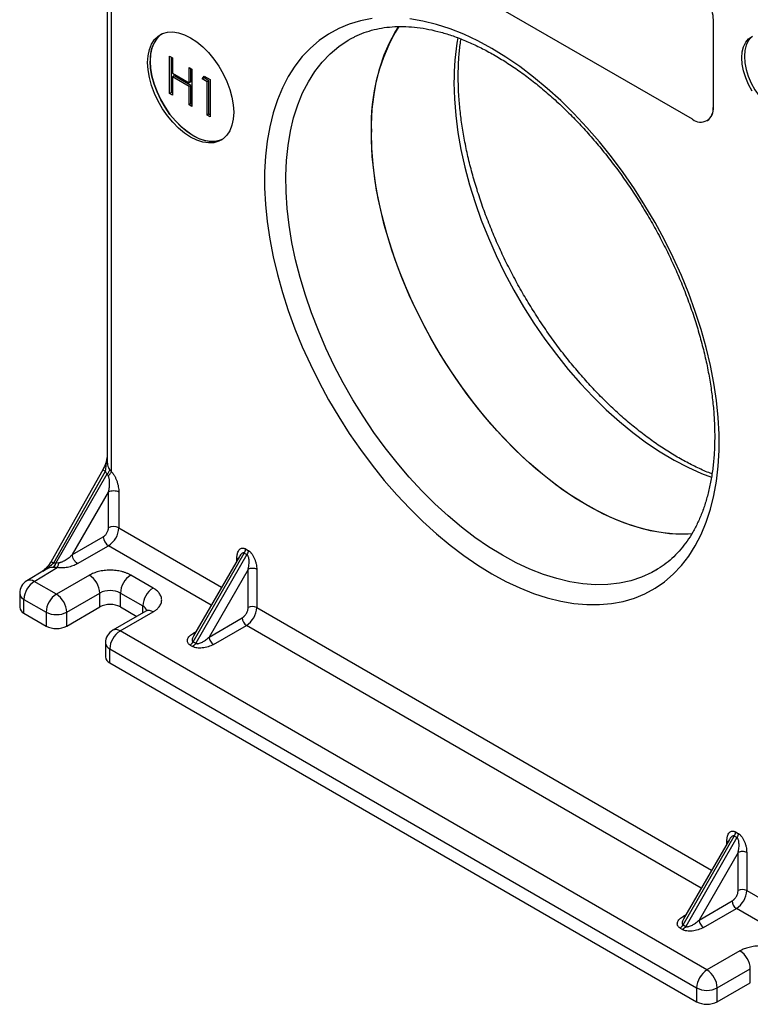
# Model space of a CAD drawing. Header units: inches. Extents: x 0.5 to 22, y 0 to 16.4.
# Tile 7 of 9: x 16.7 to 19.7, y 10.2 to 14.2. Entities that reach past the tile are written whole.
import ezdxf

# ---------------------------------------------------------------- set-up
doc = ezdxf.new("R2010")
doc.units = ezdxf.units.IN
doc.header["$MEASUREMENT"] = 0

msp = doc.modelspace()

# ---------------------------------------------------------------- linework, layer by layer
for p, q in [((17.0933, 15.945), (17.0933, 12.4421)), ((17.1116, 12.3908), (17.1116, 15.9194)), ((19.4985, 13.8382), (17.9004, 14.7607)), ((19.5834, 14.2465), (19.5848, 14.2473)), ((19.5834, 14.2465), (19.5834, 13.8872)), ((19.5848, 13.888), (19.5848, 14.2473)), ((18.0964, 14.1699), (18.0993, 14.1715)), ((17.3506, 14.0975), (17.3625, 14.0906)), ((17.3506, 13.9444), (17.3506, 14.0975)), ((17.3506, 13.9444), (17.3506, 14.0974)), ((17.3576, 13.9485), (17.3576, 14.0934)), ((17.3625, 14.0906), (17.3625, 14.0278)), ((17.4304, 14.0514), (17.4423, 14.0445)), ((17.4304, 13.9885), (17.4304, 14.0514)), ((17.4305, 13.9886), (17.4305, 14.0513)), ((17.4375, 13.9926), (17.4375, 14.0473)), ((17.4423, 14.0445), (17.4423, 13.8914)), ((17.3625, 14.0278), (17.4304, 13.9885)), ((17.3695, 14.0162), (17.3625, 14.0121)), ((17.3625, 14.0121), (17.3625, 13.9375)), ((17.4304, 13.9728), (17.3625, 14.0121)), ((17.3625, 14.0121), (17.3625, 14.0121)), ((17.4305, 13.9729), (17.3625, 14.0121)), ((17.4375, 13.9769), (17.3695, 14.0162)), ((17.4375, 13.9926), (17.4305, 13.9886)), ((17.4848, 14.0043), (17.4926, 14.0155)), ((17.5052, 13.9925), (17.4848, 14.0043)), ((17.4849, 14.0043), (17.4848, 14.0043)), ((17.4849, 14.0043), (17.4927, 14.0155)), ((17.4919, 14.0083), (17.4849, 14.0043)), ((17.5053, 13.9925), (17.4849, 14.0043)), ((17.4919, 14.0083), (17.4956, 14.0137)), ((17.5123, 13.9966), (17.4919, 14.0083)), ((17.4926, 14.0155), (17.5171, 14.0013)), ((17.5052, 13.8551), (17.5052, 13.9925)), ((17.5053, 13.9925), (17.5052, 13.9925)), ((17.5123, 13.9966), (17.5053, 13.9925)), ((17.5053, 13.8551), (17.5053, 13.9925)), ((17.5123, 13.8592), (17.5123, 13.9966)), ((17.5171, 14.0013), (17.5171, 13.8482)), ((17.4305, 13.9886), (17.4304, 13.9885)), ((17.4305, 13.9729), (17.4304, 13.9728)), ((17.4304, 13.8983), (17.4304, 13.9728)), ((17.4375, 13.9769), (17.4305, 13.9729)), ((17.4305, 13.8983), (17.4305, 13.9729)), ((17.4375, 13.9023), (17.4375, 13.9769)), ((17.3576, 13.9485), (17.3506, 13.9444)), ((17.3625, 13.9375), (17.3506, 13.9444)), ((17.3506, 13.9444), (17.3506, 13.9444)), ((17.3625, 13.9376), (17.3506, 13.9444)), ((17.3625, 13.9457), (17.3576, 13.9485)), ((17.4423, 13.8914), (17.4304, 13.8983)), ((17.4305, 13.8983), (17.4304, 13.8983)), ((17.4375, 13.9023), (17.4305, 13.8983)), ((17.4423, 13.8915), (17.4305, 13.8983)), ((17.4423, 13.8996), (17.4375, 13.9023)), ((19.5834, 13.8872), (19.5848, 13.888)), ((17.5171, 13.8482), (17.5052, 13.8551)), ((17.5053, 13.8551), (17.5052, 13.8551)), ((17.5123, 13.8592), (17.5053, 13.8551)), ((17.5171, 13.8483), (17.5053, 13.8551)), ((17.5171, 13.8564), (17.5123, 13.8592)), ((19.5585, 13.8322), (19.5599, 13.8331)), ((17.0758, 12.3988), (16.8636, 12.0225)), ((16.8747, 12.0164), (17.0869, 12.3927)), ((16.883, 12.0162), (17.0942, 12.382)), ((16.9511, 12.0505), (17.0993, 12.3071)), ((17.0993, 12.1605), (17.0993, 12.3071)), ((17.1417, 12.3071), (17.1417, 12.1605)), ((17.1417, 12.1605), (17.5642, 11.9166)), ((16.9511, 12.0505), (17.0781, 12.1238)), ((16.9723, 12.0137), (17.0993, 12.087)), ((17.5218, 11.8431), (17.0993, 12.087)), ((17.447, 11.6925), (17.6573, 12.0567)), ((17.6679, 12.0505), (17.4576, 11.6864)), ((17.6573, 12.0567), (17.6679, 12.0505)), ((17.6625, 12.0741), (17.6731, 12.068)), ((17.6373, 12.0432), (17.4487, 11.7165)), ((17.6271, 12.0255), (17.6271, 12.0368)), ((17.6314, 12.033), (17.6271, 12.0368)), ((16.8359, 11.9862), (16.7637, 11.943)), ((16.7945, 11.9405), (16.8891, 11.9971)), ((17.6731, 11.9898), (17.5128, 11.7122)), ((17.6731, 11.8333), (17.6731, 11.9898)), ((17.7084, 11.9898), (17.7084, 11.8333)), ((19.3547, 11.9903), (19.3486, 11.9867)), ((16.8854, 11.888), (16.7945, 11.9405)), ((17.0211, 11.9664), (16.8854, 11.888)), ((17.2828, 11.9133), (17.1908, 11.9664)), ((16.7345, 11.8915), (16.7345, 11.8344)), ((16.9278, 11.8145), (17.0636, 11.8929)), ((17.0636, 11.8358), (17.0636, 11.8929)), ((17.1484, 11.8929), (17.2403, 11.8399)), ((17.1484, 11.8358), (17.1484, 11.8929)), ((16.752, 11.867), (16.8429, 11.8145)), ((16.752, 11.8099), (16.752, 11.867)), ((16.752, 11.8099), (16.8429, 11.7574)), ((16.8429, 11.8145), (16.8429, 11.7574)), ((16.9278, 11.7574), (17.0636, 11.8358)), ((16.9278, 11.7574), (16.9278, 11.8145)), ((17.2528, 11.8183), (17.117, 11.74)), ((17.147, 11.737), (17.2828, 11.8154)), ((17.1484, 11.8358), (17.2157, 11.7969)), ((17.2403, 11.8112), (17.2403, 11.8399)), ((17.7084, 11.8333), (19.5774, 10.7544)), ((17.5128, 11.7122), (17.6483, 11.7905)), ((19.5582, 10.345), (17.147, 11.737)), ((17.4589, 11.7342), (17.4492, 11.7286)), ((17.4492, 11.7286), (17.4546, 11.7267)), ((17.5305, 11.6816), (17.666, 11.7599)), ((19.5349, 10.6809), (17.666, 11.7599)), ((17.087, 11.688), (17.087, 11.6308)), ((17.447, 11.6925), (17.4576, 11.6864)), ((17.1046, 11.6635), (19.5158, 10.2715)), ((17.1046, 11.6064), (17.1046, 11.6635)), ((17.4345, 11.6793), (17.4451, 11.6732)), ((17.1046, 11.6064), (19.5158, 10.2144)), ((19.4602, 10.5303), (19.6704, 10.8945)), ((19.6504, 10.881), (19.4619, 10.5544)), ((19.681, 10.8884), (19.4708, 10.5242)), ((19.681, 10.8884), (19.6704, 10.8945)), ((19.6756, 10.9119), (19.6862, 10.9058)), ((19.6403, 10.8634), (19.6403, 10.8746)), ((19.6446, 10.8709), (19.6403, 10.8746)), ((19.6862, 10.8277), (19.526, 10.5501)), ((19.6862, 10.6712), (19.6862, 10.8277)), ((19.7216, 10.8277), (19.7216, 10.6712)), ((19.7216, 10.6712), (20.1493, 10.4242)), ((19.526, 10.5501), (19.6615, 10.6283)), ((19.5436, 10.5195), (19.6791, 10.5977)), ((20.1069, 10.3507), (19.6791, 10.5977)), ((19.472, 10.572), (19.4623, 10.5664)), ((19.4623, 10.5664), (19.4677, 10.5645)), ((19.4477, 10.5171), (19.4583, 10.511)), ((19.4602, 10.5303), (19.4708, 10.5242)), ((19.694, 10.4234), (19.5582, 10.345)), ((19.6007, 10.2715), (19.7364, 10.3499)), ((19.7364, 10.2927), (19.7364, 10.3499)), ((19.5158, 10.2715), (19.5158, 10.2144)), ((19.6007, 10.2144), (19.7364, 10.2927)), ((19.6007, 10.2144), (19.6007, 10.2715))]:
    msp.add_line(p, q)
at = {"flags": 128}
for points in [[(18.1826, 14.2515), (18.1347, 14.2425), (18.0888, 14.2289), (18.0451, 14.2109), (18.0038, 14.1885), (17.965, 14.1618), (17.929, 14.1309), (17.8957, 14.0958), (17.8655, 14.0568), (17.8382, 14.014), (17.8142, 13.9675), (17.7934, 13.9176), (17.776, 13.8644), (17.7619, 13.808), (17.7514, 13.7488), (17.7443, 13.687), (17.7408, 13.6227), (17.7408, 13.5563), (17.7443, 13.488), (17.7514, 13.418), (17.7619, 13.3466), (17.776, 13.274), (17.7934, 13.2007), (17.8142, 13.1267), (17.8382, 13.0525), (17.8655, 12.9782), (17.8957, 12.9043), (17.929, 12.8309), (17.965, 12.7583), (18.0038, 12.6868), (18.0451, 12.6168), (18.0888, 12.5483), (18.1347, 12.4818), (18.1826, 12.4174), (18.2325, 12.3554), (18.284, 12.2961), (18.3369, 12.2396), (18.3912, 12.1862), (18.4465, 12.1361), (18.5027, 12.0894), (18.5596, 12.0464), (18.6168, 12.0072), (18.6743, 11.972)], [(18.6743, 11.972), (18.7318, 11.9408), (18.7891, 11.9139), (18.846, 11.8913), (18.9022, 11.873), (18.9575, 11.8593), (19.0118, 11.85), (19.0647, 11.8454), (19.1162, 11.8452), (19.1661, 11.8497), (19.214, 11.8587), (19.2599, 11.8722), (19.3036, 11.8902), (19.3449, 11.9126), (19.3837, 11.9394), (19.4197, 11.9703), (19.453, 12.0053), (19.4832, 12.0443), (19.5105, 12.0871), (19.5345, 12.1336), (19.5553, 12.1835), (19.5727, 12.2368), (19.5868, 12.2931), (19.5973, 12.3523), (19.6044, 12.4142), (19.6079, 12.4784), (19.6079, 12.5448), (19.6044, 12.6132), (19.5973, 12.6832), (19.5868, 12.7546), (19.5727, 12.8271), (19.5553, 12.9005), (19.5345, 12.9744), (19.5105, 13.0487), (19.4832, 13.1229), (19.453, 13.1969), (19.4197, 13.2703), (19.3837, 13.3428), (19.3449, 13.4143), (19.3036, 13.4844), (19.2599, 13.5528), (19.214, 13.6194), (19.1661, 13.6838), (19.1162, 13.7457), (19.0647, 13.8051), (19.0118, 13.8615), (18.9575, 13.9149), (18.9022, 13.9651), (18.846, 14.0117), (18.7891, 14.0547), (18.7318, 14.0939), (18.6743, 14.1292), (18.6168, 14.1603), (18.5596, 14.1872), (18.5027, 14.2099), (18.4465, 14.2281), (18.3912, 14.2419), (18.3369, 14.2511)], [(17.6137, 13.867), (17.6119, 13.839), (17.6065, 13.8136), (17.5977, 13.7914), (17.5856, 13.7729), (17.5705, 13.7583), (17.5527, 13.748), (17.5325, 13.7422), (17.5103, 13.741), (17.4867, 13.7445), (17.4621, 13.7525), (17.4369, 13.7649), (17.4118, 13.7815), (17.3871, 13.802), (17.3635, 13.8258), (17.3413, 13.8525), (17.3211, 13.8816), (17.3033, 13.9125), (17.2882, 13.9446), (17.2761, 13.9771), (17.2673, 14.0095), (17.2619, 14.041), (17.2601, 14.0711), (17.2619, 14.0991), (17.2673, 14.1245), (17.2761, 14.1467), (17.2882, 14.1653), (17.3033, 14.1799), (17.3211, 14.1902), (17.3413, 14.196), (17.3635, 14.1971), (17.3871, 14.1937), (17.4118, 14.1856), (17.4369, 14.1732), (17.4621, 14.1566), (17.4867, 14.1362), (17.5103, 14.1124), (17.5325, 14.0856), (17.5527, 14.0565), (17.5705, 14.0256), (17.5856, 13.9936), (17.5977, 13.961), (17.6065, 13.9287), (17.6119, 13.8971), (17.6137, 13.867)], [(19.4973, 12.1355), (19.4807, 12.1345), (19.4304, 12.1348), (19.3787, 12.1396), (19.3257, 12.149), (19.2716, 12.163), (19.2167, 12.1814), (19.1612, 12.2042), (19.1053, 12.2314), (19.0492, 12.2627), (18.9932, 12.2981), (18.9375, 12.3375), (18.8822, 12.3806), (18.8277, 12.4274), (18.7742, 12.4775), (18.7218, 12.5309), (18.6708, 12.5872), (18.6213, 12.6463), (18.5737, 12.708), (18.528, 12.7719), (18.4845, 12.8379), (18.4433, 12.9056), (18.4046, 12.9748), (18.3685, 13.0453), (18.3353, 13.1166), (18.305, 13.1886), (18.2777, 13.2609), (18.2536, 13.3333), (18.2327, 13.4055), (18.2152, 13.4771), (18.2012, 13.5479), (18.1905, 13.6176), (18.1834, 13.686), (18.1799, 13.7527), (18.1799, 13.8174), (18.1834, 13.88), (18.1905, 13.9401), (18.2012, 13.9976), (18.2152, 14.0522), (18.2327, 14.1036), (18.2536, 14.1517), (18.2777, 14.1962), (18.2926, 14.2196)], [(17.3173, 14.1884), (17.3139, 14.186), (17.2988, 14.1714), (17.2867, 14.1528), (17.2779, 14.1306), (17.2725, 14.1053), (17.2707, 14.0772), (17.2725, 14.0472), (17.2779, 14.0156), (17.2867, 13.9832), (17.2988, 13.9507), (17.3139, 13.9186), (17.3318, 13.8877), (17.3519, 13.8586), (17.3741, 13.8319), (17.3977, 13.8081), (17.4224, 13.7877), (17.4475, 13.7711), (17.4727, 13.7586), (17.4973, 13.7506), (17.521, 13.7471), (17.5431, 13.7483), (17.5633, 13.7541), (17.5671, 13.7558)], [(18.7178, 12.0481), (18.6613, 12.0827), (18.6051, 12.1214), (18.5494, 12.1639), (18.4943, 12.21), (18.4401, 12.2597), (18.387, 12.3126), (18.3353, 12.3686), (18.2851, 12.4275), (18.2367, 12.4889), (18.1902, 12.5528), (18.1458, 12.6187), (18.1037, 12.6865), (18.0641, 12.7558), (18.0271, 12.8264), (17.9929, 12.898), (17.9616, 12.9704), (17.9334, 13.0432), (17.9083, 13.1161), (17.8865, 13.1888), (17.8681, 13.2611), (17.853, 13.3326), (17.8414, 13.4031), (17.8334, 13.4723), (17.8289, 13.5399), (17.828, 13.6056), (17.8307, 13.6692), (17.837, 13.7303), (17.8468, 13.7889), (17.8601, 13.8446), (17.8769, 13.8972), (17.897, 13.9464), (17.9205, 13.9922), (17.9471, 14.0343), (17.9769, 14.0725), (18.0097, 14.1067), (18.0453, 14.1368), (18.0836, 14.1626), (18.0964, 14.1699)], [(19.7442, 13.9534), (19.7294, 13.9806), (19.7174, 14.0086), (19.7086, 14.0369), (19.7032, 14.0645), (19.7014, 14.0907), (19.7032, 14.1149), (19.7086, 14.1363), (19.7174, 14.1544), (19.7294, 14.1686), (19.7442, 14.1787)], [(19.7457, 14.1794), (19.74, 14.1748), (19.728, 14.1605), (19.7192, 14.1424), (19.7138, 14.121), (19.712, 14.0969), (19.7138, 14.0706), (19.7192, 14.043), (19.728, 14.0148), (19.74, 13.9867), (19.7548, 13.9595), (19.7721, 13.934), (19.7914, 13.9109), (19.8121, 13.8907), (19.8337, 13.8741), (19.8556, 13.8614), (19.8772, 13.8531), (19.8979, 13.8494), (19.9171, 13.8503), (19.9329, 13.8551)], [(17.5671, 13.7558), (17.5632, 13.754), (17.543, 13.7482), (17.5209, 13.7471), (17.4972, 13.7505), (17.4726, 13.7586), (17.4474, 13.771), (17.4223, 13.7876), (17.3976, 13.808), (17.374, 13.8319), (17.3519, 13.8586), (17.3317, 13.8877), (17.3138, 13.9186), (17.2987, 13.9506), (17.2866, 13.9832), (17.2778, 14.0156), (17.2725, 14.0471), (17.2707, 14.0772)], [(18.5189, 13.9882), (18.5207, 13.922), (18.5261, 13.854), (18.535, 13.7845), (18.5474, 13.7137), (18.5633, 13.6419), (18.5826, 13.5695), (18.6053, 13.4967), (18.6312, 13.4238), (18.6602, 13.3511), (18.6922, 13.2789), (18.7271, 13.2075), (18.7647, 13.1372), (18.805, 13.0682), (18.8476, 13.0009), (18.8926, 12.9355), (18.9396, 12.8722), (18.9885, 12.8114), (19.0391, 12.7532), (19.0912, 12.698), (19.1445, 12.6458), (19.199, 12.597), (19.2542, 12.5518), (19.3101, 12.5102), (19.3664, 12.4726), (19.4229, 12.439), (19.4793, 12.4095), (19.5354, 12.3843), (19.5767, 12.3685)], [(19.4967, 12.1354), (19.4557, 12.1341), (19.4047, 12.1366), (19.3523, 12.1438), (19.2988, 12.1554), (19.2443, 12.1716), (19.189, 12.1923), (19.1333, 12.2173), (19.0773, 12.2465), (19.0212, 12.2799), (18.9653, 12.3173), (18.9098, 12.3586), (18.8549, 12.4035), (18.8008, 12.452), (18.7478, 12.5038), (18.6961, 12.5587), (18.6459, 12.6164), (18.5973, 12.6769), (18.5506, 12.7397), (18.506, 12.8047), (18.4636, 12.8716), (18.4236, 12.9401), (18.3862, 13.0099), (18.3515, 13.0808), (18.3197, 13.1525), (18.2909, 13.2247), (18.2652, 13.2971), (18.2428, 13.3694), (18.2236, 13.4414), (18.2078, 13.5126), (18.1954, 13.5829), (18.1866, 13.652), (18.1812, 13.7195), (18.1794, 13.7853)], [(19.3486, 11.9867), (19.3318, 11.9775), (19.2898, 11.9583), (19.2454, 11.9436), (19.1989, 11.9335), (19.1504, 11.928), (19.1002, 11.927), (19.0485, 11.9308), (18.9954, 11.9391), (18.9413, 11.952), (18.8862, 11.9694), (18.8304, 11.9913), (18.7742, 12.0176), (18.7178, 12.0481)]]:
    msp.add_lwpolyline(points, dxfattribs=at)
for centre, radius, start, end in [((18.9375, 13.8197), 0.7588, 148.2346, 182.6006), ((17.397, 14.0896), 0.127, 128.9006, 185.6097), ((19.5403, 13.9928), 1.0214, 169.817, 180.2577), ((19.5316, 13.8788), 0.0524, 230.7969, 9.214), ((19.5255, 13.8817), 0.0596, 305.2854, 6.0269), ((17.1205, 12.1196), 0.0461, 62.6098, 117.3902), ((17.0496, 12.1647), 0.0922, 302.6055, 357.3945), ((17.1241, 12.1259), 0.0461, 182.6057, 237.3944), ((17.6264, 12.0753), 0.0361, 328.8563, 358.0434), ((16.7945, 11.8915), 0.06, 120.8709, 180), ((16.8442, 11.8628), 0.0922, 122.6055, 177.3945), ((16.777, 11.9167), 0.0295, 53.8305, 116.8583), ((16.9714, 11.8887), 0.0922, 2.6055, 57.3945), ((17.2405, 11.8887), 0.0922, 122.6055, 177.3945), ((16.7632, 11.8936), 0.0288, 184.1265, 247.1936), ((16.9351, 11.8104), 0.0922, 122.6055, 177.3945), ((16.8357, 11.8104), 0.0922, 2.6055, 57.3945), ((17.106, 11.811), 0.0922, 62.6096, 117.3904), ((17.3324, 11.8357), 0.0922, 122.6055, 177.3945), ((16.764, 11.837), 0.0296, 185.0759, 246.2441), ((16.8854, 11.8964), 0.0922, 242.6097, 297.3903), ((17.106, 11.7539), 0.0922, 62.6096, 117.3904), ((17.2263, 11.8105), 0.0325, 18.171, 64.4577), ((17.2652, 11.7908), 0.0302, 54.3823, 114.3072), ((17.6163, 11.8375), 0.0922, 302.6055, 357.3945), ((17.6908, 11.7992), 0.0384, 62.6096, 117.3905), ((17.6867, 11.7922), 0.0384, 182.6053, 237.3946), ((16.8854, 11.8393), 0.0922, 242.6097, 297.3903), ((17.147, 11.688), 0.06, 119.9973, 180), ((17.1967, 11.6593), 0.0922, 122.6055, 177.3945), ((17.1294, 11.7125), 0.0302, 54.3823, 114.3072), ((17.117, 11.691), 0.0302, 185.6947, 245.6255), ((17.4155, 11.7099), 0.0361, 301.9547, 331.1444), ((17.117, 11.6338), 0.0302, 185.6947, 245.6255), ((19.6396, 10.9132), 0.0361, 328.8563, 358.0434), ((19.7039, 10.6371), 0.0384, 62.6099, 117.39), ((19.6295, 10.6754), 0.0922, 302.6055, 357.3945), ((19.6998, 10.6301), 0.0384, 182.6057, 237.3943), ((19.4286, 10.5477), 0.0361, 301.9547, 331.1444), ((19.6443, 10.3457), 0.0922, 2.6055, 57.3945), ((19.6079, 10.2673), 0.0922, 122.6055, 177.3945), ((19.5085, 10.2673), 0.0922, 2.6055, 57.3945), ((19.5582, 10.3534), 0.0922, 242.6097, 297.3903), ((19.5582, 10.2963), 0.0922, 242.6097, 297.3903)]:
    msp.add_arc(centre, radius, start, end)
for points, knots in [([(19.4985, 14.3934), (19.5093, 14.3872), (19.5197, 14.3789), (19.5297, 14.3685), (19.5406, 14.3573), (19.5502, 14.3445), (19.5585, 14.3301), (19.5668, 14.3158), (19.5731, 14.3011), (19.5774, 14.286), (19.5814, 14.2721), (19.5834, 14.2589), (19.5834, 14.2465)], [0, 0, 0, 0, 0.25, 0.25, 0.25, 0.5, 0.5, 0.5, 0.75, 0.75, 0.75, 1, 1, 1, 1]), ([(18.0993, 14.1709), (18.1034, 14.1733), (18.1195, 14.1825), (18.1497, 14.1946), (18.1898, 14.2071), (18.232, 14.2153), (18.2759, 14.2195), (18.3212, 14.2197), (18.3679, 14.2159), (18.4158, 14.2082), (18.4648, 14.1966), (18.5148, 14.1811), (18.5655, 14.1617), (18.6169, 14.1385), (18.6687, 14.1116), (18.7208, 14.081), (18.773, 14.0469), (18.8251, 14.0092), (18.8768, 13.9683), (18.928, 13.924), (18.9785, 13.8768), (19.028, 13.8266), (19.0765, 13.7737), (19.1237, 13.7182), (19.1695, 13.6605), (19.2136, 13.6005), (19.2559, 13.5387), (19.2963, 13.4752), (19.3345, 13.4102), (19.3706, 13.344), (19.4042, 13.2768), (19.4353, 13.2089), (19.4639, 13.1405), (19.4897, 13.0719), (19.5127, 13.0033), (19.5329, 12.935), (19.5501, 12.8672), (19.5643, 12.8003), (19.5754, 12.7344), (19.5835, 12.6698), (19.5886, 12.6067), (19.5905, 12.5453), (19.5895, 12.486), (19.5854, 12.4289), (19.5783, 12.3742), (19.5683, 12.322), (19.5554, 12.2727), (19.5398, 12.2262), (19.5215, 12.1828), (19.5005, 12.1425), (19.4769, 12.1055), (19.4508, 12.0718), (19.4222, 12.0413), (19.3909, 12.0146), (19.3664, 11.9967), (19.3517, 11.9889), (19.349, 11.9874)], [0, 0, 0, 0, 0.006932, 0.026909, 0.046811, 0.066559, 0.086113, 0.105475, 0.124668, 0.143727, 0.162688, 0.18158, 0.20043, 0.219256, 0.238072, 0.256887, 0.275707, 0.294536, 0.313378, 0.332233, 0.351102, 0.369984, 0.388878, 0.407783, 0.426698, 0.44562, 0.464548, 0.483481, 0.502415, 0.521351, 0.540284, 0.559214, 0.578138, 0.597054, 0.615961, 0.634857, 0.653741, 0.672609, 0.691463, 0.7103, 0.729121, 0.747925, 0.766716, 0.785496, 0.804272, 0.82305, 0.841842, 0.860664, 0.87954, 0.898496, 0.917568, 0.93679, 0.956194, 0.975798, 0.995591, 1, 1, 1, 1]), ([(19.5788, 12.3822), (19.5743, 12.3839), (19.553, 12.3917), (19.5141, 12.4096), (19.4624, 12.436), (19.4103, 12.4663), (19.3581, 12.5001), (19.3061, 12.5375), (19.2543, 12.5781), (19.2031, 12.6221), (19.1525, 12.6691), (19.1028, 12.719), (19.0543, 12.7717), (19.0069, 12.8269), (18.961, 12.8845), (18.9168, 12.9442), (18.8743, 13.0059), (18.8337, 13.0693), (18.7953, 13.1342), (18.7591, 13.2003), (18.7252, 13.2674), (18.6938, 13.3352), (18.6651, 13.4036), (18.639, 13.4722), (18.6157, 13.5408), (18.5953, 13.6091), (18.5779, 13.6769), (18.5634, 13.744), (18.552, 13.81), (18.5436, 13.8747), (18.5384, 13.9369), (18.5366, 13.9827), (18.5364, 14.0181), (18.5368, 14.054), (18.5396, 14.1026), (18.5435, 14.1436), (18.5472, 14.1645), (18.5478, 14.1679)], [0, 0, 0, 0, 0.008214, 0.039186, 0.070141, 0.101092, 0.132051, 0.163025, 0.194018, 0.225034, 0.256072, 0.287132, 0.318212, 0.349311, 0.380425, 0.411552, 0.442689, 0.473833, 0.504981, 0.536131, 0.567278, 0.598419, 0.62955, 0.66067, 0.691775, 0.722862, 0.753927, 0.78497, 0.815987, 0.846978, 0.877941, 0.907258, 0.916132, 0.932342, 0.963243, 0.994131, 1, 1, 1, 1]), ([(17.0933, 12.4526), (17.0918, 12.444), (17.0886, 12.4248), (17.0803, 12.408), (17.0758, 12.3988)], [0, 0, 0, 0, 0.4502066, 1, 1, 1, 1]), ([(17.0869, 12.3927), (17.0881, 12.4012), (17.0906, 12.4199), (17.0923, 12.4389), (17.0933, 12.4493)], [0, 0, 0, 0, 0.451025, 1, 1, 1, 1]), ([(17.094, 12.4421), (17.094, 12.4346), (17.0941, 12.4229), (17.0985, 12.4089), (17.1023, 12.4031), (17.1041, 12.4004)], [0, 0, 0, 0, 0.494136, 0.761261, 1, 1, 1, 1]), ([(17.0869, 12.3927), (17.0844, 12.3941), (17.0794, 12.3969), (17.0758, 12.3988), (17.0762, 12.3986), (17.0763, 12.3985)], [0, 0, 0, 0, 0.407888, 0.815778, 1, 1, 1, 1]), ([(17.0942, 12.382), (17.0933, 12.3831), (17.0915, 12.3853), (17.089, 12.3889), (17.0876, 12.3914), (17.0869, 12.3927)], [0, 0, 0, 0, 0.329338, 0.662115, 1, 1, 1, 1]), ([(17.1041, 12.4004), (17.1038, 12.399), (17.1035, 12.3975), (17.1029, 12.396), (17.1024, 12.3944), (17.1017, 12.3928), (17.1009, 12.3913), (17.1, 12.3897), (17.099, 12.3881), (17.0979, 12.3866), (17.0968, 12.385), (17.0956, 12.3835), (17.0942, 12.382)], [0, 0, 0, 0, 0.25, 0.25, 0.25, 0.5, 0.5, 0.5, 0.75, 0.75, 0.75, 1, 1, 1, 1]), ([(17.0986, 12.3738), (17.0979, 12.3751), (17.0963, 12.3779), (17.095, 12.3806), (17.0942, 12.382)], [0, 0, 0, 0, 0.4472, 1, 1, 1, 1]), ([(17.0986, 12.3738), (17.1, 12.3753), (17.1014, 12.3768), (17.1028, 12.3783), (17.1041, 12.3797), (17.1053, 12.3812), (17.1064, 12.3827), (17.1075, 12.3841), (17.1085, 12.3856), (17.1094, 12.3869), (17.1103, 12.3883), (17.111, 12.3896), (17.1116, 12.3908)], [0, 0, 0, 0, 0.25, 0.25, 0.25, 0.5, 0.5, 0.5, 0.75, 0.75, 0.75, 1, 1, 1, 1]), ([(17.0993, 12.3071), (17.0997, 12.3091), (17.1006, 12.3128), (17.1016, 12.318), (17.1023, 12.3224), (17.1032, 12.3285), (17.1039, 12.3361), (17.1041, 12.3451), (17.1038, 12.3527), (17.1031, 12.3592), (17.1019, 12.3649), (17.1005, 12.3698), (17.0992, 12.3726), (17.0986, 12.3738)], [0, 0, 0, 0, 0.093072, 0.173296, 0.240671, 0.2952, 0.450599, 0.581765, 0.687559, 0.7817, 0.864649, 0.937078, 1, 1, 1, 1]), ([(17.1041, 12.4004), (17.1046, 12.3997), (17.1058, 12.3982), (17.1077, 12.3958), (17.1096, 12.3934), (17.1109, 12.3917), (17.1116, 12.3908)], [0, 0, 0, 0, 0.247134, 0.495265, 0.745774, 1, 1, 1, 1]), ([(17.1116, 12.3908), (17.1124, 12.3899), (17.1141, 12.388), (17.1166, 12.385), (17.1189, 12.3817), (17.1212, 12.3783), (17.1247, 12.3726), (17.129, 12.3642), (17.1336, 12.3531), (17.1372, 12.3413), (17.1398, 12.3296), (17.1414, 12.318), (17.1416, 12.3108), (17.1417, 12.3071)], [0, 0, 0, 0, 0.040605, 0.08174, 0.123652, 0.166571, 0.210713, 0.330722, 0.457987, 0.590958, 0.729435, 0.863785, 1, 1, 1, 1]), ([(17.1417, 12.3071), (17.1389, 12.3087), (17.1356, 12.31), (17.132, 12.3109), (17.1283, 12.3118), (17.1244, 12.3122), (17.1205, 12.3122), (17.1166, 12.3122), (17.1126, 12.3118), (17.109, 12.3109), (17.1054, 12.31), (17.102, 12.3087), (17.0993, 12.3071)], [0, 0, 0, 0, 0.25, 0.25, 0.25, 0.5, 0.5, 0.5, 0.75, 0.75, 0.75, 1, 1, 1, 1]), ([(17.0781, 12.1238), (17.0787, 12.1242), (17.0801, 12.125), (17.082, 12.1265), (17.084, 12.1281), (17.0866, 12.1307), (17.0898, 12.1344), (17.0931, 12.1395), (17.0959, 12.145), (17.0978, 12.1505), (17.0991, 12.1558), (17.0992, 12.1589), (17.0993, 12.1605)], [0, 0, 0, 0, 0.060171, 0.119903, 0.179736, 0.240203, 0.369747, 0.500125, 0.629635, 0.760047, 0.879793, 1, 1, 1, 1]), ([(16.8955, 12.0179), (16.8965, 12.0181), (16.8986, 12.0184), (16.9019, 12.0192), (16.9054, 12.0203), (16.9092, 12.0217), (16.9133, 12.0235), (16.9176, 12.0257), (16.9229, 12.0287), (16.9296, 12.0329), (16.9366, 12.038), (16.944, 12.0439), (16.9485, 12.048), (16.9511, 12.0505)], [0, 0, 0, 0, 0.045744, 0.096177, 0.151596, 0.212228, 0.278242, 0.349771, 0.426921, 0.556779, 0.709686, 0.829659, 1, 1, 1, 1]), ([(16.9723, 12.0137), (16.9667, 12.0169), (16.9612, 12.0228), (16.9534, 12.0364), (16.9511, 12.0441), (16.9511, 12.0505)], [0, 0, 0, 0, 0.5, 0.5, 1, 1, 1, 1]), ([(17.6271, 12.0368), (17.6271, 12.0382), (17.6272, 12.0411), (17.6275, 12.0452), (17.628, 12.0492), (17.6287, 12.053), (17.6301, 12.0586), (17.6326, 12.0653), (17.6371, 12.0718), (17.6427, 12.0761), (17.6484, 12.0777), (17.6536, 12.0775), (17.658, 12.0764), (17.661, 12.0749), (17.6625, 12.0741)], [0, 0, 0, 0, 0.0561, 0.111598, 0.166654, 0.221434, 0.276107, 0.418783, 0.55417, 0.680356, 0.798194, 0.867189, 0.933789, 1, 1, 1, 1]), ([(17.6573, 12.0567), (17.6567, 12.0569), (17.6556, 12.0575), (17.653, 12.0579), (17.6495, 12.057), (17.6452, 12.054), (17.6409, 12.0494), (17.6388, 12.0451), (17.6377, 12.0429)], [0, 0, 0, 0, 0.069876, 0.142573, 0.304047, 0.505748, 0.755422, 1, 1, 1, 1]), ([(17.6731, 11.9898), (17.6735, 11.9918), (17.6744, 11.9955), (17.6753, 12.0008), (17.676, 12.0052), (17.6767, 12.0114), (17.6772, 12.0191), (17.6769, 12.0284), (17.6758, 12.0363), (17.6741, 12.0424), (17.672, 12.0464), (17.6701, 12.049), (17.6686, 12.05), (17.6679, 12.0505)], [0, 0, 0, 0, 0.0994744, 0.1849934, 0.2565586, 0.3141736, 0.4796117, 0.6148532, 0.7420805, 0.8449203, 0.901398, 0.9523056, 1, 1, 1, 1]), ([(17.6731, 12.068), (17.674, 12.0674), (17.6758, 12.0663), (17.6784, 12.0643), (17.681, 12.062), (17.6836, 12.0593), (17.6876, 12.0547), (17.6929, 12.0472), (17.6984, 12.0364), (17.703, 12.0246), (17.7061, 12.0126), (17.7081, 12.0008), (17.7083, 11.9935), (17.7084, 11.9898)], [0, 0, 0, 0, 0.039701, 0.07931, 0.119272, 0.160017, 0.201953, 0.319364, 0.445987, 0.580935, 0.72406, 0.860683, 1, 1, 1, 1]), ([(16.8636, 12.0225), (16.8583, 12.0142), (16.8485, 11.9989), (16.8339, 11.9866), (16.8272, 11.9809)], [0, 0, 0, 0, 0.54226, 1, 1, 1, 1]), ([(16.83, 11.9827), (16.8385, 11.9887), (16.8538, 11.9996), (16.8683, 12.0113), (16.8747, 12.0164)], [0, 0, 0, 0, 0.556513, 1, 1, 1, 1]), ([(16.864, 12.0222), (16.8639, 12.0223), (16.8636, 12.0225), (16.8671, 12.0206), (16.8722, 12.0178), (16.8747, 12.0164)], [0, 0, 0, 0, 0.184223, 0.5921104, 1, 1, 1, 1]), ([(16.8732, 11.9981), (16.8753, 12), (16.8773, 12.0025), (16.879, 12.0056), (16.8807, 12.0087), (16.882, 12.0123), (16.883, 12.0162)], [0, 0, 0, 0, 0.5, 0.5, 0.5, 1, 1, 1, 1]), ([(16.8747, 12.0164), (16.8761, 12.0165), (16.8789, 12.0165), (16.8816, 12.0163), (16.883, 12.0162)], [0, 0, 0, 0, 0.503205, 1, 1, 1, 1]), ([(16.8891, 11.9971), (16.8897, 11.9983), (16.8903, 11.9996), (16.8909, 12.0011), (16.8915, 12.0027), (16.8921, 12.0043), (16.8926, 12.0061), (16.8932, 12.0079), (16.8937, 12.0098), (16.8942, 12.0118), (16.8947, 12.0138), (16.8951, 12.0158), (16.8955, 12.0179)], [0, 0, 0, 0, 0.25, 0.25, 0.25, 0.5, 0.5, 0.5, 0.75, 0.75, 0.75, 1, 1, 1, 1]), ([(16.9723, 12.0137), (16.9663, 12.0103), (16.9596, 12.0072), (16.9526, 12.0046), (16.9456, 12.002), (16.9383, 11.9999), (16.9309, 11.9984), (16.9235, 11.9969), (16.9161, 11.9961), (16.9091, 11.9959), (16.902, 11.9956), (16.8953, 11.996), (16.8891, 11.9971)], [4.712389, 4.712389, 4.712389, 4.712389, 5.013142, 5.013142, 5.013142, 5.313895, 5.313895, 5.313895, 5.614647, 5.614647, 5.614647, 5.9154, 5.9154, 5.9154, 5.9154]), ([(16.8732, 11.9981), (16.87, 11.9981), (16.8633, 11.9979), (16.8505, 11.9943), (16.8417, 11.9888), (16.8362, 11.9855)], [0, 0, 0, 0, 0.253019, 0.537399, 1, 1, 1, 1]), ([(16.8891, 11.9971), (16.8877, 11.9972), (16.8849, 11.9974), (16.8808, 11.9976), (16.8769, 11.9979), (16.8744, 11.9981), (16.8732, 11.9981)], [0, 0, 0, 0, 0.254935, 0.505374, 0.753111, 1, 1, 1, 1]), ([(17.1908, 11.9664), (17.1893, 11.9673), (17.1862, 11.969), (17.1813, 11.9714), (17.1761, 11.9737), (17.1708, 11.9758), (17.1652, 11.9777), (17.1595, 11.9795), (17.1519, 11.9815), (17.1422, 11.9836), (17.1304, 11.9854), (17.1182, 11.9865), (17.106, 11.9868), (17.0937, 11.9865), (17.0776, 11.985), (17.0586, 11.9815), (17.0414, 11.9761), (17.0305, 11.9714), (17.0249, 11.9685), (17.0222, 11.967), (17.0211, 11.9664)], [0, 0, 0, 0, 0.034297, 0.068595, 0.102892, 0.137189, 0.171486, 0.205784, 0.240081, 0.305067, 0.37006, 0.435117, 0.500166, 0.565488, 0.63015, 0.760075, 0.879934, 0.939682, 0.977053, 1, 1, 1, 1]), ([(17.7084, 11.9898), (17.7061, 11.9912), (17.7034, 11.9922), (17.7003, 11.993), (17.6973, 11.9937), (17.694, 11.994), (17.6908, 11.994), (17.6875, 11.994), (17.6842, 11.9937), (17.6812, 11.993), (17.6782, 11.9922), (17.6754, 11.9912), (17.6731, 11.9898)], [0, 0, 0, 0, 0.25, 0.25, 0.25, 0.5, 0.5, 0.5, 0.75, 0.75, 0.75, 1, 1, 1, 1]), ([(17.2828, 11.8154), (17.2843, 11.8163), (17.2873, 11.818), (17.2914, 11.8209), (17.2954, 11.8239), (17.299, 11.827), (17.3023, 11.8301), (17.3054, 11.8334), (17.3089, 11.8378), (17.3125, 11.8434), (17.3156, 11.8503), (17.3175, 11.8573), (17.3181, 11.8644), (17.3175, 11.8714), (17.315, 11.8808), (17.309, 11.8917), (17.2996, 11.9016), (17.2914, 11.9079), (17.2864, 11.9112), (17.2838, 11.9127), (17.2828, 11.9133)], [0, 0, 0, 0, 0.034297, 0.068595, 0.102892, 0.137189, 0.171486, 0.205784, 0.240081, 0.305067, 0.37006, 0.435117, 0.500166, 0.565488, 0.63015, 0.760075, 0.879934, 0.939682, 0.977053, 1, 1, 1, 1]), ([(17.2599, 11.8236), (17.2599, 11.8237), (17.2602, 11.8242), (17.2586, 11.822), (17.2546, 11.8195), (17.2528, 11.8183)], [0, 0, 0, 0, 0.096072, 0.587638, 1, 1, 1, 1]), ([(17.6483, 11.7905), (17.6491, 11.7909), (17.6507, 11.7919), (17.653, 11.7936), (17.6552, 11.7955), (17.6583, 11.7985), (17.662, 11.8029), (17.6659, 11.8089), (17.6692, 11.8153), (17.6714, 11.8216), (17.6728, 11.8278), (17.673, 11.8315), (17.6731, 11.8333)], [0, 0, 0, 0, 0.0601927, 0.1199325, 0.1797577, 0.2402042, 0.3698082, 0.5001263, 0.6297019, 0.7600487, 0.8798268, 1, 1, 1, 1]), ([(17.4345, 11.6793), (17.4322, 11.6806), (17.4302, 11.6821), (17.4286, 11.6838), (17.427, 11.6855), (17.4257, 11.6873), (17.4248, 11.6893), (17.4239, 11.6913), (17.4234, 11.6933), (17.4233, 11.6955), (17.4232, 11.6977), (17.4235, 11.6999), (17.4242, 11.7022), (17.4255, 11.7067), (17.4285, 11.7115), (17.4327, 11.716), (17.437, 11.7205), (17.4426, 11.7248), (17.4492, 11.7286)], [0, 0, 0, 0, 0.19635, 0.19635, 0.19635, 0.392699, 0.392699, 0.392699, 0.589049, 0.589049, 0.589049, 0.785398, 0.785398, 0.785398, 1.178097, 1.178097, 1.178097, 1.570796, 1.570796, 1.570796, 1.570796]), ([(17.4492, 11.7163), (17.4478, 11.7143), (17.4451, 11.7103), (17.4433, 11.7043), (17.4428, 11.6991), (17.4439, 11.6956), (17.4455, 11.6936), (17.4465, 11.6928), (17.447, 11.6925)], [0, 0, 0, 0, 0.244578, 0.494188, 0.695951, 0.85741, 0.930107, 1, 1, 1, 1]), ([(17.4576, 11.6864), (17.4581, 11.6861), (17.459, 11.6857), (17.4607, 11.6852), (17.4626, 11.685), (17.4646, 11.6849), (17.4682, 11.6852), (17.4739, 11.6866), (17.4814, 11.6897), (17.4896, 11.6941), (17.4972, 11.6991), (17.5053, 11.7053), (17.51, 11.7097), (17.5128, 11.7122)], [0, 0, 0, 0, 0.02843, 0.057629, 0.08818, 0.120593, 0.155295, 0.258086, 0.385325, 0.520502, 0.685956, 0.815057, 1, 1, 1, 1]), ([(17.5128, 11.7122), (17.5128, 11.7096), (17.5133, 11.7066), (17.5142, 11.7037), (17.5151, 11.7007), (17.5164, 11.6977), (17.518, 11.6948), (17.5196, 11.692), (17.5216, 11.6893), (17.5237, 11.6871), (17.5259, 11.6848), (17.5282, 11.683), (17.5305, 11.6816)], [0, 0, 0, 0, 0.25, 0.25, 0.25, 0.5, 0.5, 0.5, 0.75, 0.75, 0.75, 1, 1, 1, 1]), ([(17.5305, 11.6816), (17.524, 11.6778), (17.5165, 11.6746), (17.5087, 11.6721), (17.5009, 11.6697), (17.4927, 11.668), (17.4848, 11.6672), (17.4808, 11.6668), (17.477, 11.6666), (17.4732, 11.6667), (17.4695, 11.6668), (17.4659, 11.667), (17.4625, 11.6676), (17.4591, 11.6681), (17.4559, 11.6688), (17.453, 11.6697), (17.4501, 11.6707), (17.4475, 11.6718), (17.4451, 11.6732)], [1.570796, 1.570796, 1.570796, 1.570796, 1.963495, 1.963495, 1.963495, 2.356194, 2.356194, 2.356194, 2.552544, 2.552544, 2.552544, 2.748894, 2.748894, 2.748894, 2.945243, 2.945243, 2.945243, 3.141593, 3.141593, 3.141593, 3.141593]), ([(19.6403, 10.8746), (19.6403, 10.8761), (19.6403, 10.8789), (19.6406, 10.8831), (19.6411, 10.887), (19.6418, 10.8908), (19.6432, 10.8964), (19.6457, 10.9031), (19.6503, 10.9096), (19.6558, 10.914), (19.6615, 10.9156), (19.6667, 10.9154), (19.6711, 10.9143), (19.6741, 10.9127), (19.6756, 10.9119)], [0, 0, 0, 0, 0.0561, 0.111598, 0.166654, 0.221434, 0.276107, 0.418783, 0.55417, 0.680356, 0.798194, 0.867189, 0.933789, 1, 1, 1, 1]), ([(19.6704, 10.8945), (19.6699, 10.8948), (19.6687, 10.8954), (19.6662, 10.8957), (19.6626, 10.8949), (19.6584, 10.8918), (19.6541, 10.8872), (19.6519, 10.8829), (19.6509, 10.8808)], [0, 0, 0, 0, 0.069876, 0.142573, 0.304047, 0.505748, 0.755422, 1, 1, 1, 1]), ([(19.6862, 10.8277), (19.6867, 10.8297), (19.6875, 10.8333), (19.6885, 10.8386), (19.6891, 10.8431), (19.6899, 10.8492), (19.6903, 10.8569), (19.6901, 10.8662), (19.6889, 10.8742), (19.6872, 10.8802), (19.6852, 10.8843), (19.6833, 10.8868), (19.6818, 10.8879), (19.681, 10.8884)], [0, 0, 0, 0, 0.099474, 0.184993, 0.256559, 0.314174, 0.479612, 0.614853, 0.742081, 0.84492, 0.901398, 0.952306, 1, 1, 1, 1]), ([(19.6862, 10.9058), (19.6871, 10.9053), (19.6889, 10.9042), (19.6915, 10.9021), (19.6942, 10.8998), (19.6967, 10.8972), (19.7008, 10.8925), (19.706, 10.885), (19.7115, 10.8743), (19.7161, 10.8625), (19.7193, 10.8505), (19.7212, 10.8387), (19.7215, 10.8314), (19.7216, 10.8277)], [0, 0, 0, 0, 0.039701, 0.07931, 0.119272, 0.160017, 0.201953, 0.319364, 0.445987, 0.580935, 0.72406, 0.860683, 1, 1, 1, 1]), ([(19.7216, 10.8277), (19.7193, 10.829), (19.7165, 10.8301), (19.7135, 10.8308), (19.7104, 10.8315), (19.7072, 10.8319), (19.7039, 10.8319), (19.7006, 10.8319), (19.6974, 10.8315), (19.6943, 10.8308), (19.6913, 10.8301), (19.6885, 10.829), (19.6862, 10.8277)], [0, 0, 0, 0, 0.25, 0.25, 0.25, 0.5, 0.5, 0.5, 0.75, 0.75, 0.75, 1, 1, 1, 1]), ([(19.6615, 10.6283), (19.6622, 10.6288), (19.6638, 10.6297), (19.6661, 10.6315), (19.6684, 10.6334), (19.6714, 10.6364), (19.6752, 10.6407), (19.6791, 10.6467), (19.6823, 10.6531), (19.6846, 10.6595), (19.686, 10.6656), (19.6861, 10.6693), (19.6862, 10.6712)], [0, 0, 0, 0, 0.060193, 0.119933, 0.179758, 0.240204, 0.369808, 0.500126, 0.629702, 0.760049, 0.879827, 1, 1, 1, 1]), ([(19.4477, 10.5171), (19.4454, 10.5185), (19.4434, 10.52), (19.4417, 10.5217), (19.4401, 10.5233), (19.4388, 10.5252), (19.4379, 10.5271), (19.4371, 10.5291), (19.4366, 10.5312), (19.4365, 10.5333), (19.4363, 10.5355), (19.4366, 10.5377), (19.4373, 10.54), (19.4387, 10.5446), (19.4416, 10.5493), (19.4459, 10.5538), (19.4501, 10.5583), (19.4558, 10.5626), (19.4623, 10.5664)], [3.141593, 3.141593, 3.141593, 3.141593, 3.337942, 3.337942, 3.337942, 3.534292, 3.534292, 3.534292, 3.730641, 3.730641, 3.730641, 3.926991, 3.926991, 3.926991, 4.31969, 4.31969, 4.31969, 4.712389, 4.712389, 4.712389, 4.712389]), ([(19.4623, 10.5541), (19.461, 10.5521), (19.4583, 10.5481), (19.4565, 10.5421), (19.456, 10.5369), (19.457, 10.5334), (19.4586, 10.5314), (19.4596, 10.5307), (19.4602, 10.5303)], [0, 0, 0, 0, 0.244578, 0.494188, 0.695951, 0.857406, 0.930107, 1, 1, 1, 1]), ([(19.5436, 10.5195), (19.5371, 10.5157), (19.5296, 10.5124), (19.5218, 10.51), (19.514, 10.5075), (19.5058, 10.5058), (19.4979, 10.505), (19.494, 10.5046), (19.4901, 10.5045), (19.4863, 10.5045), (19.4826, 10.5046), (19.479, 10.5049), (19.4756, 10.5054), (19.4722, 10.5059), (19.469, 10.5066), (19.4661, 10.5076), (19.4632, 10.5085), (19.4606, 10.5097), (19.4583, 10.511)], [4.712389, 4.712389, 4.712389, 4.712389, 5.105088, 5.105088, 5.105088, 5.497787, 5.497787, 5.497787, 5.694137, 5.694137, 5.694137, 5.890486, 5.890486, 5.890486, 6.086836, 6.086836, 6.086836, 6.283185, 6.283185, 6.283185, 6.283185]), ([(19.4708, 10.5242), (19.4712, 10.524), (19.4722, 10.5235), (19.4738, 10.523), (19.4757, 10.5228), (19.4777, 10.5228), (19.4814, 10.5231), (19.4871, 10.5245), (19.4945, 10.5275), (19.5027, 10.5319), (19.5104, 10.537), (19.5184, 10.5431), (19.5232, 10.5475), (19.526, 10.5501)], [0, 0, 0, 0, 0.02843, 0.057629, 0.08818, 0.120593, 0.155295, 0.258086, 0.385325, 0.520502, 0.685956, 0.815057, 1, 1, 1, 1]), ([(19.526, 10.5501), (19.526, 10.5474), (19.5264, 10.5445), (19.5273, 10.5415), (19.5282, 10.5385), (19.5295, 10.5355), (19.5311, 10.5327), (19.5328, 10.5298), (19.5347, 10.5272), (19.5369, 10.5249), (19.539, 10.5227), (19.5413, 10.5208), (19.5436, 10.5195)], [0, 0, 0, 0, 0.25, 0.25, 0.25, 0.5, 0.5, 0.5, 0.75, 0.75, 0.75, 1, 1, 1, 1]), ([(19.8637, 10.4234), (19.8622, 10.4243), (19.8591, 10.426), (19.8541, 10.4284), (19.849, 10.4307), (19.8436, 10.4328), (19.8381, 10.4347), (19.8324, 10.4364), (19.8248, 10.4385), (19.8151, 10.4406), (19.8032, 10.4424), (19.7911, 10.4435), (19.7788, 10.4438), (19.7666, 10.4435), (19.7504, 10.442), (19.7315, 10.4385), (19.7143, 10.4331), (19.7034, 10.4284), (19.6977, 10.4255), (19.695, 10.424), (19.694, 10.4234)], [0, 0, 0, 0, 0.034297, 0.068595, 0.102892, 0.137189, 0.171486, 0.205784, 0.240081, 0.305067, 0.37006, 0.435117, 0.500166, 0.565488, 0.63015, 0.760075, 0.879934, 0.939682, 0.977053, 1, 1, 1, 1])]:
    msp.add_open_spline(points, degree=3, knots=knots)
for points in [[(17.6731, 12.068), (17.6731, 12.0626), (17.6712, 12.0562), (17.6679, 12.0505)], [(16.883, 12.0162), (16.8869, 12.0169), (16.8911, 12.0174), (16.8955, 12.0179)], [(17.4576, 11.6864), (17.4544, 11.6807), (17.4498, 11.6758), (17.4451, 11.6732)], [(19.6862, 10.9058), (19.6862, 10.9005), (19.6843, 10.8941), (19.681, 10.8884)], [(19.4708, 10.5242), (19.4675, 10.5185), (19.4629, 10.5137), (19.4583, 10.511)]]:
    msp.add_open_spline(points, degree=3)

doc.saveas('drawing.dxf')
